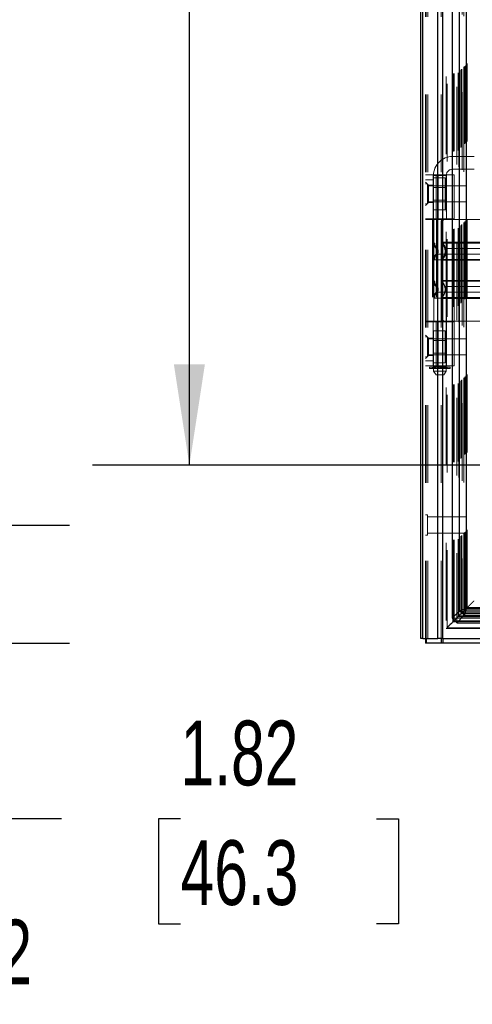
# Model space of a CAD drawing. Header units: inches. Extents: x 0.2 to 10.7, y 0.2 to 7.9.
# Tile 50 of 104: x 2.4 to 3, y 2.8 to 4. Entities that reach past the tile are written whole.
import ezdxf

# ---------------------------------------------------------------- set-up
doc = ezdxf.new("R2010")
doc.units = ezdxf.units.IN
doc.header["$MEASUREMENT"] = 0
doc.linetypes.add('HIDDEN', pattern=[0.075, 0.05, -0.025])
doc.layers.add('DIMENSIONS', color=140, linetype='Continuous')
doc.styles.add('SLDTEXTSTYLE0', font='TXT', dxfattribs={"width": 0.7})
doc.dimstyles.new('SLDDIMSTYLE0', dxfattribs={"dimtxt": 0.084961, "dimasz": 0.13, "dimexe": 0, "dimexo": 0.0625, "dimgap": 0.02124, "dimtad": 0, "dimtih": 1, "dimtoh": 1, "dimlfac": 12, "dimrnd": 1e-09, "dimzin": 12, "dimdsep": 46, "dimtxsty": 'SLDTEXTSTYLE0', "dimsah": 1, "dimcen": 0.09, "dimadec": 0, "dimazin": 3, "dimtfac": 1, "dimtofl": 0, "dimtmove": 0, "dimatfit": 3, "dimfxl": 0, "dimfrac": 2, "dimtolj": 1, "dimtzin": 12, "dimarcsym": 0})
doc.dimstyles.new('SLDDIMSTYLE1', dxfattribs={"dimtxt": 0.084961, "dimasz": 0.13, "dimexe": 0, "dimexo": 0.0625, "dimgap": 0.02124, "dimtad": 0, "dimtih": 1, "dimtoh": 1, "dimlfac": 12, "dimrnd": 1e-09, "dimzin": 12, "dimdsep": 46, "dimtxsty": 'SLDTEXTSTYLE0', "dimsah": 1, "dimcen": 0.09, "dimadec": 0, "dimazin": 3, "dimtfac": 1, "dimtmove": 0, "dimatfit": 0, "dimfxl": 0, "dimfrac": 2, "dimtolj": 1, "dimtzin": 12, "dimarcsym": 0})

# ---------------------------------------------------------------- blocks, each defined once
blk = doc.blocks.new('_D')
at = {"layer": 'DIMENSIONS'}
for p, q in [((3.1668, 4.9597), (2.5058, 4.9597)), ((2.6308, 4.9597), (2.6308, 4.3998)), ((2.4692, 4.2457), (2.4407, 4.2457)), ((2.4407, 4.2457), (2.4407, 4.1107)), ((2.7924, 4.2457), (2.8209, 4.2457)), ((2.8209, 4.2457), (2.8209, 4.1107)), ((2.4407, 4.1107), (2.4692, 4.1107)), ((2.8209, 4.1107), (2.7924, 4.1107)), ((2.6308, 3.4694), (2.6308, 4.0917)), ((3.1668, 3.4694), (2.5058, 3.4694))]:
    blk.add_line(p, q, dxfattribs=at)
for points in [[(2.6308, 4.9597), (2.6108, 4.8297), (2.6508, 4.8297)], [(2.6308, 3.4694), (2.6508, 3.5994), (2.6108, 3.5994)]]:
    blk.add_solid(points, dxfattribs=at)
at = {"layer": 'DIMENSIONS', "char_height": 0.08333, "attachment_point": 1, "style": 'SLDTEXTSTYLE0'}
for s, insert in [('17.88', (2.4692, 4.3722)), ('454.2', (2.4692, 4.2181))]:
    blk.add_mtext(s, dxfattribs=dict(at, insert=insert))
blk = doc.blocks.new('_D_11')
at = {"layer": 'DIMENSIONS'}
for p, q in [((2.3513, 3.3925), (2.3513, 3.6425)), ((2.053, 3.3925), (2.4763, 3.3925)), ((2.1576, 3.2406), (2.4763, 3.2406)), ((2.3513, 3.0144), (2.3513, 3.2406)), ((2.4662, 3.0144), (2.3513, 3.0144)), ((2.6194, 3.0144), (2.5908, 3.0144)), ((2.5908, 3.0144), (2.5908, 2.8794)), ((2.8718, 3.0144), (2.9004, 3.0144)), ((2.9004, 3.0144), (2.9004, 2.8794)), ((2.5908, 2.8794), (2.6194, 2.8794)), ((2.9004, 2.8794), (2.8718, 2.8794))]:
    blk.add_line(p, q, dxfattribs=at)
for points in [[(2.3513, 3.3925), (2.3713, 3.5225), (2.3313, 3.5225)], [(2.3513, 3.2406), (2.3313, 3.1106), (2.3713, 3.1106)]]:
    blk.add_solid(points, dxfattribs=at)
at = {"layer": 'DIMENSIONS', "char_height": 0.08333, "attachment_point": 1, "style": 'SLDTEXTSTYLE0'}
for s, insert in [('1.82', (2.6194, 3.1408)), ('46.3', (2.6194, 2.9868))]:
    blk.add_mtext(s, dxfattribs=dict(at, insert=insert))
blk = doc.blocks.new('_D_24')
at = {"layer": 'DIMENSIONS'}
for p, q in [((2.2764, 2.7581), (2.2479, 2.7581)), ((2.2479, 2.7581), (2.2479, 2.6231)), ((2.5289, 2.7581), (2.5574, 2.7581)), ((2.5574, 2.7581), (2.5574, 2.6231)), ((2.6821, 2.7581), (2.8036, 2.7581)), ((2.8036, 2.7581), (2.8036, 2.3874)), ((2.2479, 2.6231), (2.2764, 2.6231)), ((2.5574, 2.6231), (2.5289, 2.6231)), ((2.9072, 2.3874), (2.6786, 2.3874)), ((2.9547, 2.2273), (2.6786, 2.2273)), ((2.8036, 2.2273), (2.8036, 1.9773))]:
    blk.add_line(p, q, dxfattribs=at)
for points in [[(2.8036, 2.3874), (2.8236, 2.5174), (2.7836, 2.5174)], [(2.8036, 2.2273), (2.7836, 2.0973), (2.8236, 2.0973)]]:
    blk.add_solid(points, dxfattribs=at)
at = {"layer": 'DIMENSIONS', "char_height": 0.08333, "attachment_point": 1, "style": 'SLDTEXTSTYLE0'}
for s, insert in [('1.92', (2.2764, 2.8846)), ('48.8', (2.2764, 2.7305))]:
    blk.add_mtext(s, dxfattribs=dict(at, insert=insert))

msp = doc.modelspace()

# ---------------------------------------------------------------- linework, layer by layer
at = {"color": 7, "linetype": 'HIDDEN', "lineweight": 18}
for p, q in [((2.9381312, 3.2466192), (2.9381312, 5.6432364)), ((2.9351312, 3.2466192), (2.9351312, 5.1917667)), ((2.9360098, 3.2466192), (2.9360098, 5.1912683)), ((2.9381312, 3.2466192), (2.9381312, 5.1902704)), ((2.9550858, 3.2466192), (2.9550858, 5.1822947)), ((2.9572071, 3.2466192), (2.9572071, 5.1820358)), ((2.9618292, 5.1697136), (2.9618292, 3.2593388)), ((2.9627531, 3.2602532), (2.9627531, 5.168802)), ((2.9707562, 3.273416), (2.9707562, 5.1556393)), ((2.9718894, 3.2735229), (2.9718894, 5.1555324)), ((2.9752558, 5.1563317), (2.9752558, 3.2727236)), ((2.976958, 3.2744582), (2.976958, 5.1545971)), ((2.9778631, 5.1536914), (2.9778631, 3.2753615)), ((2.9807078, 3.2782079), (2.9807078, 5.1508473)), ((2.9815217, 3.2790219), (2.9815217, 5.1500334)), ((2.9816714, 3.2791716), (2.9816714, 5.1498837)), ((2.9820786, 5.1494856), (2.9820786, 3.2795814)), ((2.9843404, 5.1472471), (2.9843404, 3.2818081)), ((2.9843712, 3.2818692), (2.9843712, 5.1471875)), ((2.9845052, 3.2820053), (2.9845052, 5.1470499)), ((2.9856994, 3.2832027), (2.9856994, 5.1458517)), ((2.9868241, 3.2843243), (2.9868241, 5.144731)), ((2.9872948, 5.144302), (2.9872948, 3.2847533)), ((2.9881265, 3.2856267), (2.9881265, 5.1434286)), ((2.9888573, 3.2863574), (2.9888573, 5.1426979)), ((2.9699081, 3.8504256), (2.9699081, 3.8668298)), ((2.9977952, 3.8668298), (2.9699081, 3.8668298)), ((2.9351312, 3.8433259), (2.9718766, 3.8433259)), ((2.9449737, 3.7864033), (2.9449737, 3.8433259)), ((2.9453018, 3.8422235), (2.961706, 3.8422235)), ((2.9453018, 3.8422235), (2.9453018, 3.5961605)), ((2.9487486, 3.7864033), (2.9487486, 3.8433259)), ((2.9512961, 3.8433259), (2.9512961, 3.7864033)), ((2.961706, 3.5961605), (2.961706, 3.8422235)), ((2.962034, 3.7864033), (2.962034, 3.8433259)), ((2.9699081, 3.8504256), (2.9977952, 3.8504256)), ((2.9718766, 3.7864033), (2.9718766, 3.8433259)), ((2.9351312, 3.8367642), (2.9449737, 3.8367642)), ((2.9390682, 3.8298744), (2.9351312, 3.8338114)), ((2.9377353, 3.8317233), (2.9351312, 3.8317233)), ((2.9377353, 3.8056817), (2.9377353, 3.8317233)), ((2.9872145, 3.8291192), (2.9377353, 3.8291192)), ((2.9390682, 3.8298744), (2.9390682, 3.8187196)), ((2.9449737, 3.8298744), (2.9390682, 3.8298744)), ((2.9449737, 3.8391984), (2.9603903, 3.8391984)), ((2.9449737, 3.8289505), (2.9603903, 3.8289505)), ((2.9603903, 3.8289505), (2.9603903, 3.8391984)), ((2.9603903, 3.8084545), (2.9603903, 3.8289505)), ((2.9872145, 3.8082858), (2.9872145, 3.8291192)), ((2.9390682, 3.8187196), (2.9390682, 3.8075647)), ((2.9603903, 3.826865), (2.9449737, 3.826865)), ((2.9351312, 3.8036277), (2.9390682, 3.8075647)), ((2.9351312, 3.8056817), (2.9377353, 3.8056817)), ((2.9377353, 3.8082858), (2.9872145, 3.8082858)), ((2.9390682, 3.8075647), (2.9449737, 3.8075647)), ((2.9449737, 3.81054), (2.9603903, 3.81054)), ((2.9449737, 3.8084545), (2.9603903, 3.8084545)), ((2.9603903, 3.7982066), (2.9603903, 3.8084545)), ((2.9449737, 3.7982066), (2.9603903, 3.7982066)), ((2.9718766, 3.7864033), (2.9351312, 3.7864033)), ((2.9718766, 3.7859112), (2.9351312, 3.7859112)), ((2.9440391, 3.7859112), (2.9440391, 3.6546776)), ((2.9449737, 3.7864033), (2.9449737, 3.7859112)), ((2.9449737, 3.7859112), (2.9449737, 3.6546776)), ((2.9456298, 3.7859112), (2.9456298, 3.6546776)), ((2.9456298, 3.7859112), (2.9456298, 3.7559044)), ((2.9491095, 3.7859112), (2.9491095, 3.6546776)), ((2.9551794, 3.7826303), (2.9551794, 3.6579584)), ((2.9571128, 3.7826303), (2.9551794, 3.7826303)), ((2.9554724, 3.7859112), (2.9554724, 3.6546776)), ((2.9554724, 3.7859112), (2.9554724, 3.7566151)), ((2.9571128, 3.7826303), (2.9571128, 3.6579584)), ((2.962034, 3.6546776), (2.962034, 3.7859112)), ((3.0538976, 3.7859112), (2.9718766, 3.7859112)), ((2.9718766, 3.6546776), (2.9718766, 3.7859112)), ((2.9568062, 3.7541942), (2.9559635, 3.7554446)), ((2.9505497, 3.7449007), (2.950461, 3.7457178)), ((2.950461, 3.7440835), (2.9505497, 3.7449007)), ((2.9505511, 3.7449007), (2.9504637, 3.7457046)), ((2.9504637, 3.7440967), (2.9505511, 3.7449007)), ((2.9559635, 3.7343567), (2.9568062, 3.7356071)), ((2.9559635, 3.706232), (2.9568049, 3.7049831)), ((2.9505511, 3.6956881), (2.9504637, 3.696492)), ((2.9504637, 3.6948841), (2.9505511, 3.6956881)), ((2.9456298, 3.6846843), (2.9456298, 3.6546776)), ((2.9554724, 3.6839736), (2.9554724, 3.6546776)), ((2.9568049, 3.686393), (2.9559635, 3.6851441)), ((2.9718766, 3.6546776), (2.9351312, 3.6546776)), ((2.9351312, 3.6541854), (2.9718766, 3.6541854)), ((2.9449737, 3.6546776), (2.9449737, 3.6541854)), ((2.9449737, 3.5972629), (2.9449737, 3.6541854)), ((2.9487486, 3.5972629), (2.9487486, 3.6541854)), ((2.9512961, 3.6541854), (2.9512961, 3.5972629)), ((2.9551794, 3.6579584), (2.9571128, 3.6579584)), ((2.962034, 3.5972629), (2.962034, 3.6541854)), ((3.0538976, 3.6546776), (2.9718766, 3.6546776)), ((2.9718766, 3.5972629), (2.9718766, 3.6541854)), ((2.9449737, 3.6423651), (2.9603903, 3.6423651)), ((2.9603903, 3.6321171), (2.9603903, 3.6423651)), ((2.9390682, 3.633024), (2.9351312, 3.636961)), ((2.9377353, 3.63489), (2.9351312, 3.63489)), ((2.9377353, 3.6088483), (2.9377353, 3.63489)), ((2.9872145, 3.6322858), (2.9377353, 3.6322858)), ((2.9390682, 3.633024), (2.9390682, 3.6218692)), ((2.9449737, 3.633024), (2.9390682, 3.633024)), ((2.9449737, 3.6321171), (2.9603903, 3.6321171)), ((2.9603903, 3.6300317), (2.9449737, 3.6300317)), ((2.9603903, 3.6116212), (2.9603903, 3.6321171)), ((2.9872145, 3.6114525), (2.9872145, 3.6322858)), ((2.9390682, 3.6218692), (2.9390682, 3.6107143)), ((2.9449737, 3.6137067), (2.9603903, 3.6137067)), ((2.9449737, 3.6116212), (2.9603903, 3.6116212)), ((2.9603903, 3.6013732), (2.9603903, 3.6116212)), ((2.9351312, 3.6067773), (2.9390682, 3.6107143)), ((2.9351312, 3.6088483), (2.9377353, 3.6088483)), ((2.9449737, 3.6038245), (2.9351312, 3.6038245)), ((2.9377353, 3.6114525), (2.9872145, 3.6114525)), ((2.9390682, 3.6107143), (2.9449737, 3.6107143)), ((2.9449737, 3.6013732), (2.9603903, 3.6013732)), ((2.9718766, 3.5972629), (2.9351312, 3.5972629)), ((2.9403805, 3.5958324), (2.9459277, 3.5958324)), ((2.9403805, 3.5958324), (2.9403805, 3.5938639)), ((2.9459277, 3.5938639), (2.9403805, 3.5938639)), ((2.9441668, 3.5958324), (2.9441668, 3.5938639)), ((2.944203, 3.5938639), (2.944203, 3.5958324)), ((2.9446532, 3.5958324), (2.9446532, 3.5938639)), ((2.961706, 3.5961605), (2.9453018, 3.5961605)), ((2.9453018, 3.5938639), (2.9453018, 3.5905831)), ((2.9453018, 3.5905831), (2.961706, 3.5905831)), ((2.9453018, 3.5905831), (2.9485826, 3.5856618)), ((2.9459277, 3.5958324), (2.9459277, 3.5938639)), ((2.9459277, 3.5958324), (2.9469471, 3.5958324)), ((2.9469471, 3.5938639), (2.9459277, 3.5938639)), ((2.9469471, 3.5938639), (2.9469471, 3.5958324)), ((2.9469471, 3.5958324), (2.9485276, 3.5958324)), ((2.9479077, 3.5938639), (2.9469471, 3.5938639)), ((2.9473568, 3.5938639), (2.9473568, 3.5958324)), ((2.9477624, 3.5961605), (2.9477624, 3.5938639)), ((2.9477624, 3.5958324), (2.9477624, 3.5938639)), ((2.9478349, 3.5958324), (2.9478349, 3.5938639)), ((2.9478431, 3.5938639), (2.9478431, 3.5958324)), ((2.9479077, 3.5938639), (2.9591, 3.5938639)), ((2.9484631, 3.5938639), (2.9484631, 3.5958324)), ((2.9485276, 3.5958324), (2.9485276, 3.5938639)), ((2.9485276, 3.5958324), (2.9485432, 3.5958324)), ((2.9485276, 3.5958324), (2.9502838, 3.5958324)), ((2.9485432, 3.5938639), (2.9485432, 3.5958324)), ((2.9502838, 3.5958324), (2.9502838, 3.5938639)), ((2.9502838, 3.5958324), (2.9511323, 3.5958324)), ((2.9511323, 3.5938639), (2.9511323, 3.5958324)), ((2.9511323, 3.5958324), (2.9518568, 3.5958324)), ((2.9518568, 3.5958324), (2.9518568, 3.5938639)), ((2.9518568, 3.5958324), (2.9525945, 3.5958324)), ((2.9525945, 3.5938639), (2.9525945, 3.5958324)), ((2.9525945, 3.5958324), (2.9544132, 3.5958324)), ((2.9544132, 3.5958324), (2.9544132, 3.5938639)), ((2.9544132, 3.5958324), (2.955151, 3.5958324)), ((2.955151, 3.5938639), (2.955151, 3.5958324)), ((2.955151, 3.5958324), (2.9558754, 3.5958324)), ((2.9558754, 3.5958324), (2.9558754, 3.5938639)), ((2.9558754, 3.5958324), (2.9567239, 3.5958324)), ((2.9567239, 3.5938639), (2.9567239, 3.5958324)), ((2.9567239, 3.5958324), (2.9584645, 3.5958324)), ((2.9584251, 3.5856618), (2.961706, 3.5905831)), ((2.9584645, 3.5958324), (2.9584801, 3.5958324)), ((2.9584645, 3.5958324), (2.9584645, 3.5938639)), ((2.9584801, 3.5938639), (2.9584801, 3.5958324)), ((2.9584801, 3.5958324), (2.9600606, 3.5958324)), ((2.9585446, 3.5958324), (2.9585446, 3.5938639)), ((2.9600606, 3.5938639), (2.9591, 3.5938639)), ((2.9591646, 3.5958324), (2.9591646, 3.5938639)), ((2.9591729, 3.5938639), (2.9591729, 3.5958324)), ((2.9592453, 3.5938639), (2.9592453, 3.5961605)), ((2.9592453, 3.5938639), (2.9592453, 3.5958324)), ((2.9596509, 3.5958324), (2.9596509, 3.5938639)), ((2.9600606, 3.5958324), (2.9600606, 3.5938639)), ((2.9600606, 3.5958324), (2.96108, 3.5958324)), ((2.96108, 3.5938639), (2.9600606, 3.5938639)), ((2.96108, 3.5938639), (2.96108, 3.5958324)), ((2.96108, 3.5958324), (2.9666272, 3.5958324)), ((2.9666272, 3.5938639), (2.96108, 3.5938639)), ((2.961706, 3.5905831), (2.961706, 3.5938639)), ((2.9623545, 3.5938639), (2.9623545, 3.5958324)), ((2.9628048, 3.5958324), (2.9628048, 3.5938639)), ((2.9628409, 3.5938639), (2.9628409, 3.5958324)), ((2.9666272, 3.5938639), (2.9666272, 3.5958324)), ((2.9485826, 3.5856618), (2.9584251, 3.5856618)), ((2.9377353, 3.4054733), (2.9351312, 3.4054733)), ((2.9377353, 3.3794317), (2.9377353, 3.4054733)), ((2.9872145, 3.4028692), (2.9377353, 3.4028692)), ((2.9872145, 3.3820358), (2.9872145, 3.4028692)), ((2.9351312, 3.3794317), (2.9377353, 3.3794317)), ((2.9377353, 3.3820358), (2.9872145, 3.3820358)), ((4.5391975, 3.2831739), (2.9856915, 3.2831739)), ((2.9868241, 3.2843243), (4.5380641, 3.2843243)), ((2.9881265, 3.2856267), (2.9871376, 3.2846378)), ((2.9872948, 3.2847533), (4.5375935, 3.2847533)), ((2.9888573, 3.2863574), (2.9881265, 3.2856267)), ((2.9881265, 3.2856267), (4.5367618, 3.2856267)), ((2.9888573, 3.2863574), (4.536031, 3.2863574)), ((2.9697408, 3.2727236), (2.9752558, 3.2727236)), ((2.975847, 3.2733148), (2.9752558, 3.2727236)), ((2.9752651, 3.2727143), (2.975857, 3.2733063)), ((2.9752651, 3.267221), (2.9752651, 3.2727143)), ((2.9752651, 3.2727143), (4.5496232, 3.2727143)), ((2.976958, 3.2744582), (2.9758137, 3.2733139)), ((2.976958, 3.2744582), (4.5479302, 3.2744582)), ((2.9779418, 3.2754477), (4.5469426, 3.2754477)), ((2.9807078, 3.2782079), (4.5441805, 3.2782079)), ((2.9815217, 3.2790219), (4.5433666, 3.2790219)), ((2.9816714, 3.2791716), (4.5432169, 3.2791716)), ((2.981903, 3.279399), (4.5429712, 3.279399)), ((4.5406241, 3.2817749), (2.9842673, 3.2817749)), ((2.9843496, 3.2817988), (4.5405387, 3.2817988)), ((2.9845052, 3.2820053), (4.5403831, 3.2820053)), ((2.9618239, 3.2593206), (3.0302145, 3.2593206)), ((2.9643979, 3.2619069), (2.9627531, 3.2602532)), ((2.9627531, 3.2602532), (3.0302145, 3.2602532)), ((2.9759587, 3.2682563), (4.5489296, 3.2682563)), ((2.9760656, 3.2693895), (4.5488227, 3.2693895))]:
    msp.add_line(p, q, dxfattribs=at)
at = {"color": 7, "linetype": 'Continuous', "lineweight": 25}
for p, q in [((2.9291312, 3.2466192), (2.9291312, 5.1924486)), ((2.9317672, 3.2466192), (2.9317672, 5.1912683)), ((2.9508432, 3.2466192), (2.9508432, 5.1822947)), ((2.9572071, 3.2466192), (2.9572071, 5.1820358)), ((2.969347, 5.1563317), (2.969347, 3.2727236)), ((2.9784315, 5.1472471), (2.9784315, 3.2818081)), ((2.9872948, 5.144302), (2.9872948, 3.2847533)), ((2.9871376, 3.2846378), (2.9843242, 3.2818243)), ((2.9872948, 3.2847533), (4.5375935, 3.2847533)), ((2.9784315, 3.2818081), (2.969347, 3.2727236)), ((2.969347, 3.2727236), (2.9697408, 3.2727236)), ((2.9707562, 3.2682563), (2.9707562, 3.273416)), ((2.9718894, 3.2693895), (2.9718894, 3.2735229)), ((2.9758137, 3.2733139), (2.9718894, 3.2693895)), ((2.9752651, 3.2668055), (2.9843496, 3.27589)), ((2.9843404, 3.2818081), (2.975847, 3.2733148)), ((2.975857, 3.2733063), (2.9843496, 3.2817988)), ((2.9784315, 3.2818081), (2.9843404, 3.2818081)), ((2.9843496, 3.27589), (2.9843496, 3.2817988)), ((2.9843496, 3.27589), (4.5405387, 3.27589)), ((2.9718894, 3.2693895), (2.9707562, 3.2682563)), ((2.9707562, 3.2682563), (2.9759587, 3.2682563)), ((2.9718894, 3.2693895), (2.9760656, 3.2693895)), ((2.9752651, 3.2668055), (2.9752651, 3.267221)), ((2.9752651, 3.2668055), (4.5496232, 3.2668055)), ((2.9317672, 3.2466192), (2.9291312, 3.2466192)), ((2.9317672, 3.2466192), (2.9508432, 3.2466192)), ((2.9351312, 3.2466192), (2.9351312, 3.2406192)), ((2.9360089, 3.2466192), (2.9360089, 3.2406192)), ((2.9572071, 3.2466192), (2.9508432, 3.2466192)), ((2.9550848, 3.2466192), (2.9550848, 3.2406192)), ((2.9572038, 3.2466192), (2.9572038, 3.2406192)), ((2.9572071, 3.2466192), (3.0302145, 3.2466192)), ((2.9360089, 3.2406192), (2.9351312, 3.2406192)), ((2.9550848, 3.2406192), (2.9360089, 3.2406192)), ((2.9572038, 3.2406192), (2.9550848, 3.2406192)), ((3.030207, 3.2406192), (2.9572038, 3.2406192))]:
    msp.add_line(p, q, dxfattribs=at)
at = {"color": 7, "linetype": 'HIDDEN', "lineweight": 18}
for centre, radius, start, end in [((2.9699081, 3.8422235), 0.0246063, 90, 180), ((2.9699081, 3.8422235), 0.0082021, 90, 180), ((2.9554724, 3.7559044), 0.0098425, 180, 228.2366023), ((2.9571128, 3.7566151), 0.0016404, 180, 225.5237275), ((2.9554724, 3.7338969), 0.0098425, 131.7633977, 180), ((2.9571128, 3.7331862), 0.0016404, 134.4762724, 180), ((2.9554724, 3.7066918), 0.0098425, 180, 228.2366023), ((2.9571128, 3.7074025), 0.0016404, 180, 225.5237275), ((2.9554724, 3.6846843), 0.0098425, 131.7633977, 180), ((2.9571128, 3.6839736), 0.0016404, 134.4762724, 180)]:
    msp.add_arc(centre, radius, start, end, dxfattribs=at)
for points, knots in [([(2.9582675, 3.7859112), (2.9579025, 3.7859112), (2.9575231, 3.7858353), (2.9567878, 3.7855207), (2.9564359, 3.7852815), (2.9558422, 3.7846768), (2.9555972, 3.7843076), (2.9552675, 3.7835071), (2.9551794, 3.7830705), (2.9551794, 3.7826303)], [0, 0, 0, 0, 0.25, 0.25, 0.5, 0.5, 0.75, 0.75, 1, 1, 1, 1]), ([(2.9571128, 3.7826303), (2.9571128, 3.783065), (2.957197, 3.7834916), (2.9575207, 3.7842879), (2.95776, 3.7846525), (2.9583496, 3.7852577), (2.9587042, 3.7855014), (2.9594599, 3.7858261), (2.9598676, 3.7859112), (2.9602717, 3.7859112)], [0, 0, 0, 0, 0.25, 0.25, 0.5, 0.5, 0.75, 0.75, 1, 1, 1, 1]), ([(3.0637401, 3.7559044), (3.0635203, 3.7559044), (3.0630807, 3.7559044), (3.0595691, 3.7559044), (3.0541113, 3.7559044), (3.0467105, 3.7559044), (3.0377062, 3.7559044), (3.0274299, 3.7559044), (3.0162803, 3.7559044), (3.004685, 3.7559044), (2.9930895, 3.7559044), (2.9819402, 3.7559044), (2.9716628, 3.7559044), (2.9626629, 3.7559044), (2.9552459, 3.7559044), (2.9498482, 3.7559044), (2.9467425, 3.7559044), (2.9463378, 3.7559044), (2.946204, 3.7559044)], [0, 0, 0, 0, 0.064541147, 0.129082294, 0.193623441, 0.258164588, 0.322705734, 0.387246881, 0.451788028, 0.516329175, 0.580870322, 0.645411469, 0.709952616, 0.774493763, 0.83903491, 0.903576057, 0.968117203, 1, 1, 1, 1]), ([(2.9467701, 3.7559044), (2.9468114, 3.7552171), (2.9468947, 3.7538274), (2.9475635, 3.7518324), (2.9485862, 3.7500006), (2.9495517, 3.7490171), (2.950029, 3.7485308)], [0, 0, 0, 0, 0.247338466, 0.500134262, 0.752870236, 1, 1, 1, 1]), ([(2.9557101, 3.7566227), (2.9557154, 3.7565138), (2.9557261, 3.7562937), (2.9558296, 3.7559772), (2.9559818, 3.7556813), (2.9561306, 3.7555194), (2.9562042, 3.7554393)], [0, 0, 0, 0, 0.2475219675, 0.499996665, 0.7524730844, 1, 1, 1, 1]), ([(3.0534064, 3.7554446), (3.0534136, 3.7554446), (3.052135, 3.7554447), (3.047259, 3.7554447), (3.0436465, 3.7554447), (3.0346243, 3.7554448), (3.0292208, 3.7554448), (3.0174385, 3.7554449), (3.011062, 3.7554449), (2.9983083, 3.755445), (2.9919311, 3.755445), (2.98015, 3.755445), (2.9747446, 3.7554451), (2.9657239, 3.7554451), (2.9621109, 3.7554451), (2.9572349, 3.7554452), (2.9559535, 3.7554452), (2.9559641, 3.7554453)], [0, 0, 0, 0, 0.125, 0.125, 0.25, 0.25, 0.375, 0.375, 0.5, 0.5, 0.625, 0.625, 0.75, 0.75, 0.875, 0.875, 1, 1, 1, 1]), ([(2.9559635, 3.7554446), (2.9559635, 3.7554724), (2.9559635, 3.7537228), (2.9559635, 3.7490403), (2.9559635, 3.7449007), (2.9559635, 3.740761), (2.9559635, 3.7360785), (2.9559635, 3.734329), (2.9559635, 3.7343567)], [6.283185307, 6.283185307, 6.283185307, 6.283185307, 7.06858347, 7.461282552, 7.853981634, 8.246680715, 8.639379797, 9.424777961, 9.424777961, 9.424777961, 9.424777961]), ([(2.9603167, 3.7463767), (2.9600874, 3.7475828), (2.9597008, 3.7496159), (2.9583235, 3.7520557), (2.9571107, 3.7538751), (2.9563634, 3.7547641), (2.9559635, 3.7552398)], [0, 0, 0, 0, 0.3903267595, 0.6579932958, 0.8169694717, 1, 1, 1, 1]), ([(3.0533234, 3.7566151), (3.0532298, 3.7566151), (3.0528978, 3.7566151), (3.0503706, 3.7566151), (3.0458873, 3.7566151), (3.0397025, 3.7566151), (3.0322037, 3.7566151), (3.0236388, 3.7566151), (3.0143478, 3.7566151), (3.004685, 3.7566151), (2.9950221, 3.7566151), (2.9857311, 3.7566151), (2.9771662, 3.7566151), (2.9696674, 3.7566151), (2.9634826, 3.7566151), (2.9589993, 3.7566151), (2.9564721, 3.7566151), (2.9561401, 3.7566151), (2.9560465, 3.7566151)], [0, 0, 0, 0, 0.0265657, 0.094199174, 0.161832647, 0.229466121, 0.297099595, 0.364733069, 0.432366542, 0.500000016, 0.56763349, 0.635266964, 0.702900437, 0.770533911, 0.838167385, 0.905800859, 0.973434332, 1, 1, 1, 1]), ([(2.9568182, 3.7555429), (2.9574801, 3.7548151), (2.9588037, 3.7533599), (2.9601782, 3.7507108), (2.9610553, 3.7478696), (2.9613568, 3.7449007), (2.9610553, 3.7419317), (2.9601782, 3.7390905), (2.9588037, 3.7364414), (2.9574801, 3.7349862), (2.9568182, 3.7342585)], [0, 0, 0, 0, 0.125085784, 0.250126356, 0.375155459, 0.5, 0.624844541, 0.749873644, 0.874914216, 1, 1, 1, 1]), ([(2.950029, 3.7412705), (2.9495517, 3.7407842), (2.9485862, 3.7398007), (2.9475635, 3.7379689), (2.9468947, 3.7359739), (2.9468114, 3.7345842), (2.9467702, 3.7338969)], [0, 0, 0, 0, 0.2471297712, 0.4998657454, 0.7526615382, 1, 1, 1, 1]), ([(3.060454, 3.748562), (3.0604635, 3.748562), (3.0571848, 3.748562), (3.0445078, 3.748562), (3.0268453, 3.748562), (3.004685, 3.748562), (2.9825246, 3.748562), (2.9648621, 3.748562), (2.9521851, 3.748562), (2.9489064, 3.748562), (2.9489159, 3.748562)], [4.712414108, 4.712414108, 4.712414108, 4.712414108, 5.157216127, 5.488392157, 5.885803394, 6.283214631, 6.680625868, 7.078037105, 7.409213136, 7.85401516, 7.85401516, 7.85401516, 7.85401516]), ([(2.9489159, 3.7412393), (2.9489064, 3.7412393), (2.9521851, 3.7412393), (2.9648621, 3.7412393), (2.9825246, 3.7412393), (3.004685, 3.7412393), (3.0268453, 3.7412393), (3.0445078, 3.7412393), (3.0571848, 3.7412393), (3.0604635, 3.7412393), (3.060454, 3.7412393)], [4.712364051, 4.712364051, 4.712364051, 4.712364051, 5.157166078, 5.488342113, 5.885753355, 6.283164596, 6.680575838, 7.07798708, 7.409163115, 7.853965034, 7.853965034, 7.853965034, 7.853965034]), ([(2.9500071, 3.7470956), (2.9498829, 3.7473369), (2.9496007, 3.7478849), (2.9491617, 3.7483192), (2.9489161, 3.7485622)], [0, 0, 0, 0, 0.440380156, 1, 1, 1, 1]), ([(2.9489161, 3.7412391), (2.9491617, 3.7414822), (2.9496007, 3.7419165), (2.9498829, 3.7424644), (2.9500071, 3.7427057)], [0, 0, 0, 0, 0.559619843, 1, 1, 1, 1]), ([(2.9489167, 3.7485629), (2.9489167, 3.7485629), (2.9489167, 3.7484676), (2.9489167, 3.7481007), (2.9489167, 3.7478292), (2.9489167, 3.7471513), (2.9489167, 3.746745), (2.9489167, 3.7458592), (2.9489167, 3.74538), (2.9489167, 3.7444213), (2.9489167, 3.7439421), (2.9489167, 3.7430563), (2.9489167, 3.7426501), (2.9489167, 3.7419721), (2.9489167, 3.7417007), (2.9489167, 3.7413338), (2.9489167, 3.7412384), (2.9489167, 3.7412384)], [0, 0, 0, 0, 0.125, 0.125, 0.25, 0.25, 0.375, 0.375, 0.5, 0.5, 0.625, 0.625, 0.75, 0.75, 0.875, 0.875, 1, 1, 1, 1]), ([(2.9502294, 3.7465649), (2.9501948, 3.7466787), (2.95006, 3.7471216), (2.9496336, 3.7478233), (2.9491555, 3.7483165), (2.9489167, 3.7485629)], [0, 0, 0, 0, 0.1474872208, 0.5742120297, 1, 1, 1, 1]), ([(2.9505229, 3.7454155), (2.9504739, 3.7457137), (2.9503751, 3.7463147), (2.9500244, 3.7471208), (2.9495491, 3.7478145), (2.949129, 3.7481218), (2.9489167, 3.7482771)], [0, 0, 0, 0, 0.243577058, 0.490859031, 0.742728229, 1, 1, 1, 1]), ([(2.9489167, 3.7415242), (2.949129, 3.7416795), (2.9495491, 3.7419868), (2.9500244, 3.7426806), (2.9503751, 3.7434866), (2.9504739, 3.7440876), (2.9505229, 3.7443858)], [0, 0, 0, 0, 0.257271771, 0.509140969, 0.756422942, 1, 1, 1, 1]), ([(2.9489167, 3.7412384), (2.9491555, 3.7414848), (2.9496336, 3.741978), (2.95006, 3.7426797), (2.9501948, 3.7431226), (2.9502294, 3.7432364)], [0, 0, 0, 0, 0.425787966, 0.852512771, 1, 1, 1, 1]), ([(2.9498651, 3.7485949), (2.9501074, 3.748349), (2.9505927, 3.7478568), (2.951102, 3.7469387), (2.95143, 3.7459451), (2.9515443, 3.7449007), (2.95143, 3.7438562), (2.951102, 3.7428627), (2.9505927, 3.7419445), (2.9501074, 3.7414523), (2.9498651, 3.7412064)], [0, 0, 0, 0, 0.124832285, 0.249938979, 0.375105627, 0.5, 0.624894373, 0.750061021, 0.875167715, 1, 1, 1, 1]), ([(2.9559635, 3.7345615), (2.9563634, 3.7350372), (2.9571107, 3.7359262), (2.9583235, 3.7377456), (2.9597008, 3.7401854), (2.9600874, 3.7422185), (2.9603167, 3.7434246)], [0, 0, 0, 0, 0.183030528, 0.342006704, 0.60967324, 1, 1, 1, 1]), ([(2.9593408, 3.7397673), (2.959865, 3.7414784), (2.9609134, 3.7449007), (2.959865, 3.7483229), (2.9593408, 3.7500341)], [0, 0, 0, 0, 0.499999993, 1, 1, 1, 1]), ([(2.946204, 3.7338969), (2.9463378, 3.7338969), (2.9467425, 3.7338969), (2.9498482, 3.7338969), (2.9552459, 3.7338969), (2.9626629, 3.7338969), (2.9716628, 3.7338969), (2.9819402, 3.7338969), (2.9930895, 3.7338969), (3.004685, 3.7338969), (3.0162803, 3.7338969), (3.0274299, 3.7338969), (3.0377062, 3.7338969), (3.0467105, 3.7338969), (3.0541113, 3.7338969), (3.0595691, 3.7338969), (3.0630807, 3.7338969), (3.0635203, 3.7338969), (3.0637401, 3.7338969)], [0, 0, 0, 0, 0.0318828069, 0.0964239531, 0.1609650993, 0.2255062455, 0.2900473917, 0.3545885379, 0.4191296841, 0.4836708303, 0.5482119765, 0.6127531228, 0.677294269, 0.7418354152, 0.8063765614, 0.8709177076, 0.9354588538, 1, 1, 1, 1]), ([(2.9562042, 3.734362), (2.9561306, 3.7342819), (2.9559818, 3.73412), (2.9558296, 3.7338241), (2.9557261, 3.7335076), (2.9557154, 3.7332875), (2.9557101, 3.7331786)], [0, 0, 0, 0, 0.247526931, 0.500003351, 0.752478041, 1, 1, 1, 1]), ([(2.9559641, 3.7343561), (2.9559535, 3.7343561), (2.9572349, 3.7343561), (2.9621109, 3.7343562), (2.9657239, 3.7343562), (2.9747446, 3.7343563), (2.98015, 3.7343563), (2.9919311, 3.7343563), (2.9983083, 3.7343564), (3.011062, 3.7343564), (3.0174385, 3.7343564), (3.0292208, 3.7343565), (3.0346243, 3.7343565), (3.0436465, 3.7343566), (3.047259, 3.7343566), (3.052135, 3.7343567), (3.0534136, 3.7343567), (3.0534064, 3.7343567)], [0, 0, 0, 0, 0.125, 0.125, 0.25, 0.25, 0.375, 0.375, 0.5, 0.5, 0.625, 0.625, 0.75, 0.75, 0.875, 0.875, 1, 1, 1, 1]), ([(2.9560465, 3.7331862), (2.9561401, 3.7331862), (2.9564721, 3.7331862), (2.9589993, 3.7331862), (2.9634826, 3.7331862), (2.9696674, 3.7331862), (2.9771662, 3.7331862), (2.9857311, 3.7331862), (2.9950221, 3.7331862), (3.004685, 3.7331862), (3.0143478, 3.7331862), (3.0236388, 3.7331862), (3.0322037, 3.7331862), (3.0397025, 3.7331862), (3.0458873, 3.7331862), (3.0503706, 3.7331862), (3.0528978, 3.7331862), (3.0532298, 3.7331862), (3.0533234, 3.7331862)], [0, 0, 0, 0, 0.026565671, 0.094199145, 0.161832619, 0.229466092, 0.297099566, 0.36473304, 0.432366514, 0.499999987, 0.567633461, 0.635266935, 0.702900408, 0.770533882, 0.838167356, 0.90580083, 0.973434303, 1, 1, 1, 1]), ([(3.0637401, 3.7066918), (3.0635203, 3.7066918), (3.0630807, 3.7066918), (3.0595691, 3.7066918), (3.0541113, 3.7066918), (3.0467105, 3.7066918), (3.0377062, 3.7066918), (3.0274299, 3.7066918), (3.0162803, 3.7066918), (3.004685, 3.7066918), (2.9930895, 3.7066918), (2.9819402, 3.7066918), (2.9716628, 3.7066918), (2.9626629, 3.7066918), (2.9552459, 3.7066918), (2.9498482, 3.7066918), (2.9467425, 3.7066918), (2.9463378, 3.7066918), (2.946204, 3.7066918)], [0, 0, 0, 0, 0.064541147, 0.129082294, 0.193623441, 0.258164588, 0.322705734, 0.387246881, 0.451788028, 0.516329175, 0.580870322, 0.645411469, 0.709952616, 0.774493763, 0.83903491, 0.903576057, 0.968117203, 1, 1, 1, 1]), ([(2.9467701, 3.7066918), (2.9468114, 3.7060045), (2.9468947, 3.7046148), (2.9475635, 3.7026198), (2.9485862, 3.700788), (2.9495517, 3.6998045), (2.950029, 3.6993182)], [0, 0, 0, 0, 0.247338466, 0.500134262, 0.752870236, 1, 1, 1, 1]), ([(2.9557101, 3.7074101), (2.9557154, 3.7073012), (2.9557261, 3.7070811), (2.9558296, 3.7067646), (2.9559818, 3.7064687), (2.9561306, 3.7063068), (2.9562042, 3.7062267)], [0, 0, 0, 0, 0.247521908, 0.499996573, 0.752473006, 1, 1, 1, 1]), ([(2.9559635, 3.706232), (2.9559635, 3.7062598), (2.9559635, 3.7045102), (2.9559635, 3.6998277), (2.9559635, 3.6956881), (2.9559635, 3.6915484), (2.9559635, 3.6868659), (2.9559635, 3.6851164), (2.9559635, 3.6851441)], [6.283185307, 6.283185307, 6.283185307, 6.283185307, 7.06858347, 7.461282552, 7.853981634, 8.246680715, 8.639379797, 9.424777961, 9.424777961, 9.424777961, 9.424777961]), ([(2.9603167, 3.6971641), (2.9600874, 3.6983702), (2.9597008, 3.7004033), (2.9583235, 3.7028431), (2.9571107, 3.7046625), (2.9563634, 3.7055515), (2.9559635, 3.7060272)], [0, 0, 0, 0, 0.39032676, 0.657993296, 0.816969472, 1, 1, 1, 1]), ([(3.0533234, 3.7074025), (3.0532298, 3.7074025), (3.0528978, 3.7074025), (3.0503706, 3.7074025), (3.0458873, 3.7074025), (3.0397025, 3.7074025), (3.0322037, 3.7074025), (3.0236388, 3.7074025), (3.0143478, 3.7074025), (3.004685, 3.7074025), (2.9950221, 3.7074025), (2.9857311, 3.7074025), (2.9771662, 3.7074025), (2.9696674, 3.7074025), (2.9634826, 3.7074025), (2.9589993, 3.7074025), (2.9564721, 3.7074025), (2.9561401, 3.7074025), (2.9560465, 3.7074025)], [0, 0, 0, 0, 0.0265657, 0.094199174, 0.161832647, 0.229466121, 0.297099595, 0.364733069, 0.432366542, 0.500000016, 0.56763349, 0.635266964, 0.702900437, 0.770533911, 0.838167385, 0.905800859, 0.973434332, 1, 1, 1, 1]), ([(3.0530868, 3.706232), (3.053056, 3.706232), (3.0528904, 3.706232), (3.0515149, 3.706232), (3.0485907, 3.706232), (3.0437238, 3.706232), (3.0367617, 3.706232), (3.0276286, 3.706232), (3.016682, 3.706232), (3.004685, 3.706232), (2.9926879, 3.706232), (2.9817414, 3.706232), (2.9726082, 3.706232), (2.9656462, 3.706232), (2.9607791, 3.706232), (2.9578551, 3.706232), (2.95648, 3.706232), (2.9563145, 3.706232), (2.9562838, 3.706232)], [0, 0, 0, 0, 0.011708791, 0.062931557, 0.120649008, 0.185179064, 0.256430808, 0.333714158, 0.415615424, 0.500037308, 0.584459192, 0.666360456, 0.743643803, 0.814895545, 0.879425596, 0.937143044, 0.988365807, 1, 1, 1, 1]), ([(2.95934, 3.700823), (2.9598646, 3.6991113), (2.9609139, 3.6956881), (2.9598646, 3.6922648), (2.95934, 3.6905532)], [0, 0, 0, 0, 0.500000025, 1, 1, 1, 1]), ([(2.950029, 3.6920579), (2.9495517, 3.6915716), (2.9485862, 3.6905881), (2.9475635, 3.6887563), (2.9468947, 3.6867613), (2.9468114, 3.6853716), (2.9467702, 3.6846843)], [0, 0, 0, 0, 0.247129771, 0.499865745, 0.752661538, 1, 1, 1, 1]), ([(3.060454, 3.6993494), (3.0604635, 3.6993494), (3.0571848, 3.6993494), (3.0445078, 3.6993494), (3.0268453, 3.6993494), (3.004685, 3.6993494), (2.9825246, 3.6993494), (2.9648621, 3.6993494), (2.9521851, 3.6993494), (2.9489064, 3.6993494), (2.9489159, 3.6993494)], [4.712414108, 4.712414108, 4.712414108, 4.712414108, 5.157216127, 5.488392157, 5.885803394, 6.283214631, 6.680625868, 7.078037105, 7.409213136, 7.85401516, 7.85401516, 7.85401516, 7.85401516]), ([(2.9489159, 3.6920267), (2.9489064, 3.6920267), (2.9521851, 3.6920267), (2.9648621, 3.6920267), (2.9825246, 3.6920267), (3.004685, 3.6920267), (3.0268453, 3.6920267), (3.0445078, 3.6920267), (3.0571848, 3.6920267), (3.0604635, 3.6920267), (3.060454, 3.6920267)], [4.712364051, 4.712364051, 4.712364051, 4.712364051, 5.157166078, 5.488342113, 5.885753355, 6.283164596, 6.680575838, 7.07798708, 7.409163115, 7.853965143, 7.853965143, 7.853965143, 7.853965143]), ([(2.9489167, 3.6993503), (2.9489167, 3.6993503), (2.9489167, 3.699255), (2.9489167, 3.6988881), (2.9489167, 3.6986166), (2.9489167, 3.6979387), (2.9489167, 3.6975324), (2.9489167, 3.6966466), (2.9489167, 3.6961674), (2.9489167, 3.6952087), (2.9489167, 3.6947295), (2.9489167, 3.6938437), (2.9489167, 3.6934375), (2.9489167, 3.6927595), (2.9489167, 3.6924881), (2.9489167, 3.6921212), (2.9489167, 3.6920258), (2.9489167, 3.6920258)], [0, 0, 0, 0, 0.125, 0.125, 0.25, 0.25, 0.375, 0.375, 0.5, 0.5, 0.625, 0.625, 0.75, 0.75, 0.875, 0.875, 1, 1, 1, 1]), ([(2.9502294, 3.6973523), (2.9501948, 3.6974661), (2.95006, 3.697909), (2.9496336, 3.6986107), (2.9491555, 3.6991039), (2.9489167, 3.6993503)], [0, 0, 0, 0, 0.147487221, 0.57421203, 1, 1, 1, 1]), ([(2.9505229, 3.6962029), (2.9504739, 3.6965011), (2.9503751, 3.6971021), (2.9500244, 3.6979082), (2.9495491, 3.6986019), (2.949129, 3.6989092), (2.9489167, 3.6990645)], [0, 0, 0, 0, 0.243577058, 0.490859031, 0.742728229, 1, 1, 1, 1]), ([(2.9489167, 3.6923116), (2.949129, 3.6924669), (2.9495491, 3.6927742), (2.9500244, 3.693468), (2.9503751, 3.694274), (2.9504739, 3.694875), (2.9505229, 3.6951732)], [0, 0, 0, 0, 0.257271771, 0.509140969, 0.756422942, 1, 1, 1, 1]), ([(2.9489167, 3.6920258), (2.9491555, 3.6922722), (2.9496336, 3.6927654), (2.95006, 3.6934671), (2.9501948, 3.69391), (2.9502294, 3.6940238)], [0, 0, 0, 0, 0.4257879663, 0.8525127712, 1, 1, 1, 1]), ([(2.9498651, 3.6993823), (2.9501074, 3.6991364), (2.9505927, 3.6986442), (2.951102, 3.6977261), (2.95143, 3.6967325), (2.9515443, 3.6956881), (2.95143, 3.6946436), (2.951102, 3.6936501), (2.9505927, 3.6927319), (2.9501074, 3.6922397), (2.9498651, 3.6919938)], [0, 0, 0, 0, 0.1248322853, 0.249938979, 0.3751056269, 0.5, 0.6248943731, 0.750061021, 0.8751677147, 1, 1, 1, 1]), ([(2.9559635, 3.6853489), (2.9563634, 3.6858246), (2.9571107, 3.6867136), (2.9583235, 3.688533), (2.9597008, 3.6909728), (2.9600874, 3.6930059), (2.9603167, 3.694212)], [0, 0, 0, 0, 0.183030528, 0.342006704, 0.60967324, 1, 1, 1, 1]), ([(2.946204, 3.6846843), (2.9463378, 3.6846843), (2.9467425, 3.6846843), (2.9498482, 3.6846843), (2.9552459, 3.6846843), (2.9626629, 3.6846843), (2.9716628, 3.6846843), (2.9819402, 3.6846843), (2.9930895, 3.6846843), (3.004685, 3.6846843), (3.0162803, 3.6846843), (3.0274299, 3.6846843), (3.0377062, 3.6846843), (3.0467105, 3.6846843), (3.0541113, 3.6846843), (3.0595691, 3.6846843), (3.0630807, 3.6846843), (3.0635203, 3.6846843), (3.0637401, 3.6846843)], [0, 0, 0, 0, 0.031882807, 0.096423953, 0.160965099, 0.225506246, 0.290047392, 0.354588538, 0.419129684, 0.48367083, 0.548211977, 0.612753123, 0.677294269, 0.741835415, 0.806376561, 0.870917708, 0.935458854, 1, 1, 1, 1]), ([(2.9562042, 3.6851494), (2.9561306, 3.6850693), (2.9559818, 3.6849074), (2.9558296, 3.6846115), (2.9557261, 3.684295), (2.9557154, 3.6840749), (2.9557101, 3.683966)], [0, 0, 0, 0, 0.247527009, 0.500003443, 0.7524781, 1, 1, 1, 1]), ([(2.9560465, 3.6839736), (2.9561401, 3.6839736), (2.9564721, 3.6839736), (2.9589993, 3.6839736), (2.9634826, 3.6839736), (2.9696674, 3.6839736), (2.9771662, 3.6839736), (2.9857311, 3.6839736), (2.9950221, 3.6839736), (3.004685, 3.6839736), (3.0143478, 3.6839736), (3.0236388, 3.6839736), (3.0322037, 3.6839736), (3.0397025, 3.6839736), (3.0458873, 3.6839736), (3.0503706, 3.6839736), (3.0528978, 3.6839736), (3.0532298, 3.6839736), (3.0533234, 3.6839736)], [0, 0, 0, 0, 0.026565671, 0.094199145, 0.161832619, 0.229466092, 0.297099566, 0.36473304, 0.432366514, 0.499999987, 0.567633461, 0.635266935, 0.702900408, 0.770533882, 0.838167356, 0.90580083, 0.973434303, 1, 1, 1, 1]), ([(2.9562838, 3.6851441), (2.9563145, 3.6851441), (2.95648, 3.6851441), (2.9578551, 3.6851441), (2.9607791, 3.6851441), (2.9656462, 3.6851441), (2.9726082, 3.6851441), (2.9817414, 3.6851441), (2.9926879, 3.6851441), (3.004685, 3.6851441), (3.016682, 3.6851441), (3.0276286, 3.6851441), (3.0367617, 3.6851441), (3.0437238, 3.6851441), (3.0485907, 3.6851441), (3.0515149, 3.6851441), (3.0528904, 3.6851441), (3.053056, 3.6851441), (3.0530868, 3.6851441)], [0, 0, 0, 0, 0.011634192, 0.062856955, 0.120574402, 0.185104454, 0.256356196, 0.333639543, 0.415540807, 0.499962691, 0.584384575, 0.666285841, 0.743569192, 0.814820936, 0.879350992, 0.937068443, 0.988291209, 1, 1, 1, 1]), ([(2.9551794, 3.6579584), (2.9551794, 3.6575182), (2.9552661, 3.6570859), (2.9555966, 3.6562817), (2.9558408, 3.6559137), (2.9564337, 3.655309), (2.9567871, 3.6550687), (2.957519, 3.6547548), (2.9579024, 3.6546776), (2.9582675, 3.6546776)], [0, 0, 0, 0, 0.25, 0.25, 0.5, 0.5, 0.75, 0.75, 1, 1, 1, 1]), ([(2.9602717, 3.6546776), (2.9598677, 3.6546776), (2.9594649, 3.6547608), (2.9587044, 3.6550869), (2.9583515, 3.6553295), (2.9577614, 3.6559343), (2.9575212, 3.6563007), (2.9571988, 3.6570919), (2.9571128, 3.6575238), (2.9571128, 3.6579584)], [0, 0, 0, 0, 0.25, 0.25, 0.5, 0.5, 0.75, 0.75, 1, 1, 1, 1]), ([(2.9871816, 3.284672), (2.9874622, 3.2849501), (2.9879052, 3.2853889), (2.9885852, 3.2860809), (2.9891643, 3.2866678), (2.9896834, 3.2871758), (2.9903336, 3.2878424), (2.9908018, 3.2882927), (2.991782, 3.2892896), (2.9930235, 3.2905168), (2.9944119, 3.2919069), (2.9955448, 3.2930401), (2.996214, 3.2937348), (2.9966637, 3.2941869), (2.9969896, 3.2945172), (2.9972124, 3.2946956), (2.9973386, 3.2948353), (2.9974366, 3.2949634), (2.997476, 3.2949995), (2.9974026, 3.2949197), (2.997375, 3.2948896)], [0, 0, 0, 0, 0.072481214, 0.114408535, 0.15839701, 0.203007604, 0.231180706, 0.325634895, 0.413899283, 0.559894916, 0.714270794, 0.78943932, 0.829170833, 0.86907468, 0.889800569, 0.906261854, 0.919368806, 0.935334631, 0.975685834, 1, 1, 1, 1]), ([(2.9627531, 3.2602532), (2.962517, 3.2600168), (2.9621991, 3.2596984), (2.9619069, 3.2593968), (2.9618144, 3.2593173), (2.9618191, 3.2593203), (2.9618538, 3.259347), (2.9618933, 3.2593828), (2.9619478, 3.2594392), (2.9620423, 3.2595413), (2.9622838, 3.2597901), (2.9627255, 3.2602301), (2.9638051, 3.2612975), (2.965313, 3.2628194), (2.9669587, 3.2644643), (2.9682252, 3.2657075), (2.9693102, 3.2668266), (2.9705614, 3.2680605), (2.9722521, 3.2697371), (2.9735129, 3.2710072), (2.9743138, 3.271814)], [0, 0, 0, 0, 0.0880791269, 0.1186327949, 0.1421463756, 0.1520327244, 0.1568019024, 0.1614511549, 0.1661332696, 0.1711104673, 0.1825252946, 0.2124494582, 0.252713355, 0.3900045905, 0.5126037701, 0.592027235, 0.6757300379, 0.7627141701, 0.8492662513, 1, 1, 1, 1]), ([(2.976958, 3.2744582), (2.9769463, 3.2744459), (2.9769217, 3.2744201), (2.9769404, 3.2744367), (2.9769946, 3.2744942), (2.9770875, 3.2745941), (2.9771926, 3.2747014), (2.9772789, 3.2747864), (2.9773638, 3.2748667), (2.9775017, 3.2750001), (2.9777096, 3.2752095), (2.9778632, 3.2753654), (2.9779418, 3.2754452)], [0, 0, 0, 0, 0.0806356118, 0.1691126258, 0.2692032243, 0.3806302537, 0.5000705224, 0.5495463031, 0.5820520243, 0.6858455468, 0.8391914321, 1, 1, 1, 1]), ([(2.9815217, 3.2790219), (2.9814983, 3.2789984), (2.9814512, 3.2789512), (2.981397, 3.2788964), (2.9813885, 3.2788875), (2.9814575, 3.2789575), (2.9815595, 3.2790599), (2.9816772, 3.279178), (2.9818591, 3.2793539), (2.9820036, 3.2795018), (2.9820813, 3.2795814)], [0, 0, 0, 0, 0.082092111, 0.1652609, 0.338053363, 0.518458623, 0.609869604, 0.701656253, 0.839569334, 1, 1, 1, 1])]:
    msp.add_open_spline(points, degree=3, knots=knots, dxfattribs=at)
for points in [[(2.9603892, 3.7449007), (2.9603925, 3.7468595), (2.9596043, 3.7507689), (2.957359, 3.7540731), (2.9559635, 3.7554446)], [(2.9559635, 3.7343567), (2.957359, 3.7357282), (2.9596043, 3.7390324), (2.9603925, 3.7429418), (2.9603892, 3.7449007)], [(2.9603892, 3.6956881), (2.9603925, 3.697647), (2.9596043, 3.7015563), (2.957359, 3.7048605), (2.9559635, 3.706232)], [(2.9559635, 3.6851441), (2.957359, 3.6865156), (2.9596043, 3.6898198), (2.9603925, 3.6937292), (2.9603892, 3.6956881)]]:
    msp.add_open_spline(points, degree=3, dxfattribs=at)
at = {"color": 7, "linetype": 'Continuous', "lineweight": 25}
for points, knots in [([(2.9784315, 3.2818081), (2.9786133, 3.2820535), (2.9789769, 3.282299), (2.9800241, 3.2827898), (2.9807075, 3.2830353), (2.9823119, 3.2835261), (2.9832325, 3.2837715), (2.9852006, 3.2842624), (2.9862476, 3.2845078), (2.9872948, 3.2847533)], [0, 0, 0, 0, 0.25, 0.25, 0.5, 0.5, 0.75, 0.75, 1, 1, 1, 1]), ([(2.9872948, 3.2847533), (2.987195, 3.2846831), (2.9869956, 3.2845429), (2.9866993, 3.2843325), (2.986409, 3.2841222), (2.9861275, 3.2839118), (2.9858576, 3.2837014), (2.985602, 3.283491), (2.9853037, 3.2832282), (2.9849846, 3.2829125), (2.9846846, 3.2825444), (2.9844573, 3.2821763), (2.9843793, 3.2819308), (2.9843404, 3.2818081)], [0, 0, 0, 0, 0.071448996, 0.142897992, 0.214346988, 0.285795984, 0.35724498, 0.428693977, 0.500142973, 0.625107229, 0.750071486, 0.875035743, 1, 1, 1, 1]), ([(2.9872948, 3.2847533), (2.9870493, 3.2837061), (2.9868039, 3.2826591), (2.9863131, 3.280691), (2.9860676, 3.2797704), (2.9855768, 3.278166), (2.9853313, 3.2774826), (2.9848405, 3.2764354), (2.9845951, 3.2760718), (2.9843496, 3.27589)], [0, 0, 0, 0, 0.25, 0.25, 0.5, 0.5, 0.75, 0.75, 1, 1, 1, 1]), ([(2.9843496, 3.2817988), (2.9844198, 3.281819), (2.98456, 3.2818593), (2.9847704, 3.2819564), (2.9849807, 3.2820791), (2.9851911, 3.282229), (2.9854015, 3.2824039), (2.9856118, 3.2826021), (2.9858747, 3.2828765), (2.9861904, 3.2832456), (2.9865585, 3.283722), (2.9869266, 3.2842297), (2.9871721, 3.2845787), (2.9872948, 3.2847533)], [0, 0, 0, 0, 0.071448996, 0.142897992, 0.214346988, 0.285795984, 0.35724498, 0.428693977, 0.500142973, 0.625107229, 0.750071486, 0.875035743, 1, 1, 1, 1]), ([(2.9707562, 3.2682563), (2.9704277, 3.2679186), (2.9700041, 3.2674829), (2.9691428, 3.2666393), (2.9682141, 3.2657219), (2.966155, 3.2636402), (2.9648594, 3.2623716), (2.9644679, 3.2619774), (2.9643979, 3.2619069)], [0, 0, 0, 0, 0.203900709, 0.263022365, 0.585122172, 0.877623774, 0.97810883, 1, 1, 1, 1])]:
    msp.add_open_spline(points, degree=3, knots=knots, dxfattribs=at)

# ---------------------------------------------------------------- dimensions: what is measured, and where the dimension line sits
at = {"layer": 'DIMENSIONS'}
for base, p1, p2, dimstyle, picture, middle in [((2.6308127, 3.4693888), (3.216847, 4.9596665), (3.216847, 3.4693888), 'SLDDIMSTYLE0', '_D', (2.6308127, 4.2457495)), ((2.3513221, 3.3924525), (2.1075611, 3.2406192), (2.0030356, 3.3924525), 'SLDDIMSTYLE1', '_D_11', (2.3513221, 3.0143913)), ((2.8036174, 2.3873726), (3.004685, 2.2273175), (2.9572071, 2.3873726), 'SLDDIMSTYLE1', '_D_24', (2.8036174, 2.7581248))]:
    dim = msp.add_linear_dim(base=base, p1=p1, p2=p2, angle=90, dimstyle=dimstyle, dxfattribs=at)
    dim.commit()
    dim.dimension.update_dxf_attribs({"geometry": picture, "text_midpoint": middle, "dimtype": 160})

doc.saveas('drawing.dxf')
